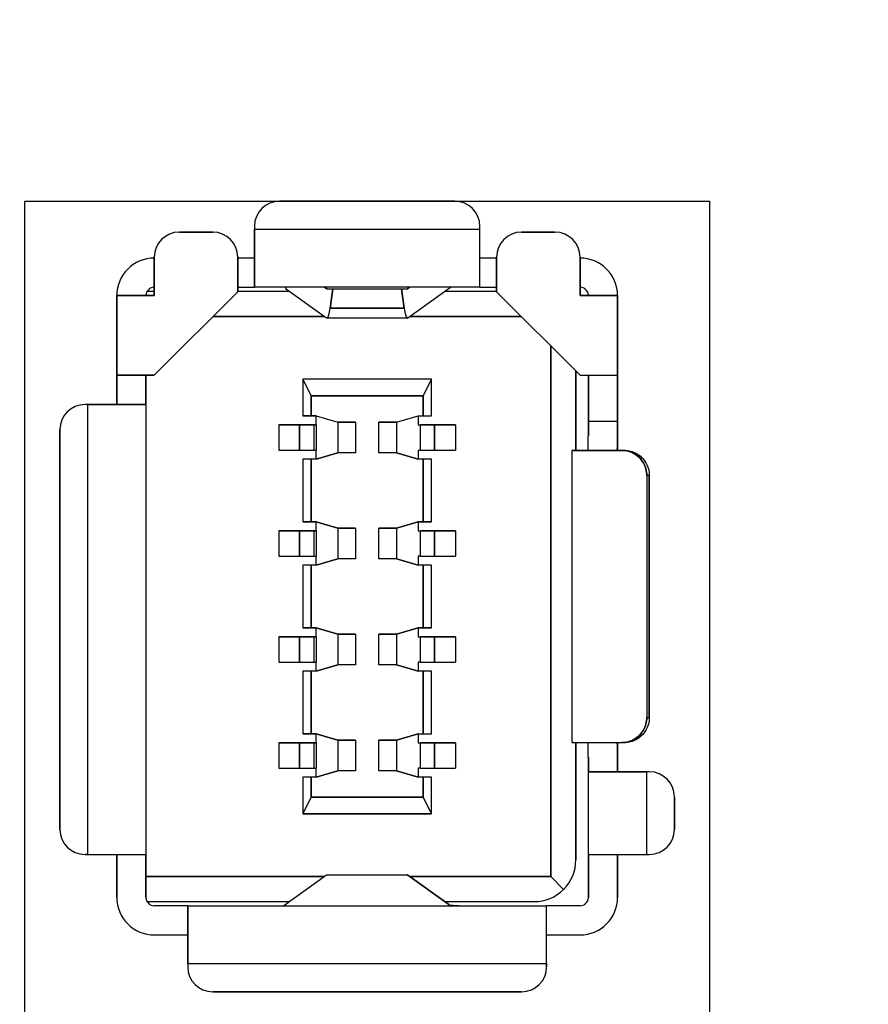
# Model space of a CAD drawing. Extents: x 14074 to 14414, y -3713 to -3387.
# Tile 11 of 25: x 14143 to 14153, y -3495 to -3484. Entities that reach past the tile are written whole.
import ezdxf

# ---------------------------------------------------------------- set-up
doc = ezdxf.new("R2010")
doc.units = 0
doc.layers.get('DEFPOINTS').update_dxf_attribs({"color": 8, "linetype": 'CONTINUOUS'})
doc.layers.add('TEXT', color=2, linetype='CONTINUOUS')
doc.styles.get("Standard").update_dxf_attribs({"font": 'PMingLiU.ttf'})
doc.dimstyles.new('ISO-25', dxfattribs={"dimtxt": 3, "dimasz": 3, "dimexe": 1, "dimexo": 1, "dimgap": 2, "dimtad": 2, "dimtih": 1, "dimtoh": 1, "dimtxsty": 'STANDARD', "dimcen": 0, "dimclrd": 256, "dimclre": 256, "dimclrt": 256, "dimazin": 3, "dimtfac": 1, "dimtmove": 0, "dimatfit": 3})

# ---------------------------------------------------------------- blocks, each defined once
blk = doc.blocks.new('*D3')
at = {"layer": 'DEFPOINTS', "color": 0}
for p in [(14153.481, -3401.577), (14153.481, -3414.405), (14080.481, -3564.405)]:
    blk.add_point(p, dxfattribs=at)
at = {"layer": 'TEXT', "color": 7}
for p, q in [((14080.481, -3563.405), (14080.481, -3400.577)), ((14153.481, -3413.405), (14153.481, -3400.577)), ((14083.481, -3401.577), (14150.481, -3401.577))]:
    blk.add_line(p, q, dxfattribs=at)
for points in [[(14083.481, -3401.077), (14083.481, -3402.077), (14080.481, -3401.577)], [(14150.481, -3401.077), (14150.481, -3402.077), (14153.481, -3401.577)]]:
    blk.add_solid(points, dxfattribs=at)
at = {"layer": 'TEXT', "color": 7, "insert": (14116.981, -3397.907), "char_height": 3, "attachment_point": 5}
blk.add_mtext('73', dxfattribs=at)
blk = doc.blocks.new('*D5')
at = {"layer": 'DEFPOINTS', "color": 0}
for p in [(14153.481, -3414.405), (14080.481, -3564.405), (14167.14, -3564.405)]:
    blk.add_point(p, dxfattribs=at)
at = {"layer": 'TEXT', "color": 7}
for p, q in [((14154.481, -3414.405), (14168.14, -3414.405)), ((14167.14, -3417.405), (14167.14, -3561.405)), ((14081.481, -3564.405), (14168.14, -3564.405))]:
    blk.add_line(p, q, dxfattribs=at)
for points in [[(14166.64, -3417.405), (14167.64, -3417.405), (14167.14, -3414.405)], [(14166.64, -3561.405), (14167.64, -3561.405), (14167.14, -3564.405)]]:
    blk.add_solid(points, dxfattribs=at)
at = {"layer": 'TEXT', "color": 7, "insert": (14172.005, -3489.405), "char_height": 3, "attachment_point": 5}
blk.add_mtext('150', dxfattribs=at)
blk = doc.blocks.new('*D6')
at = {"layer": 'DEFPOINTS', "color": 0}
for p in [(14105.361, -3408.405), (14107.01, -3570.405), (14176.897, -3570.405)]:
    blk.add_point(p, dxfattribs=at)
at = {"layer": 'TEXT', "color": 7}
for p, q in [((14106.361, -3408.405), (14177.897, -3408.405)), ((14176.897, -3411.405), (14176.897, -3567.405)), ((14108.01, -3570.405), (14177.897, -3570.405))]:
    blk.add_line(p, q, dxfattribs=at)
for points in [[(14176.397, -3411.405), (14177.397, -3411.405), (14176.897, -3408.405)], [(14176.397, -3567.405), (14177.397, -3567.405), (14176.897, -3570.405)]]:
    blk.add_solid(points, dxfattribs=at)
at = {"layer": 'TEXT', "color": 7, "insert": (14181.761, -3489.405), "char_height": 3, "attachment_point": 5}
blk.add_mtext('162', dxfattribs=at)

msp = doc.modelspace()

# ---------------------------------------------------------------- linework, layer by layer
at = {"layer": 'TEXT', "color": 7}
for p, q in [((14143.381, -3495.705), (14143.381, -3485.805)), ((14143.381, -3485.805), (14151.581, -3485.805)), ((14148.531, -3485.805), (14146.431, -3485.805)), ((14146.431, -3485.805), (14148.531, -3485.805)), ((14151.581, -3485.805), (14151.581, -3495.705)), ((14146.131, -3486.105), (14146.131, -3486.14)), ((14146.131, -3486.105), (14146.131, -3486.14)), ((14146.131, -3486.14), (14148.831, -3486.14)), ((14146.131, -3486.14), (14146.131, -3486.835)), ((14146.131, -3486.14), (14148.831, -3486.14)), ((14146.131, -3486.835), (14146.131, -3486.14)), ((14148.831, -3486.14), (14148.831, -3486.105)), ((14148.831, -3486.835), (14148.831, -3486.14)), ((14145.631, -3486.175), (14145.231, -3486.175)), ((14145.231, -3486.175), (14145.631, -3486.175)), ((14149.731, -3486.175), (14149.331, -3486.175)), ((14149.331, -3486.175), (14149.731, -3486.175)), ((14144.931, -3486.475), (14144.931, -3486.935)), ((14144.931, -3486.935), (14144.931, -3486.475)), ((14145.931, -3486.89), (14145.931, -3486.475)), ((14145.931, -3486.475), (14145.931, -3486.89)), ((14146.131, -3486.485), (14145.931, -3486.485)), ((14149.031, -3486.485), (14148.831, -3486.485)), ((14149.031, -3486.475), (14149.031, -3486.89)), ((14149.031, -3486.89), (14149.031, -3486.475)), ((14150.031, -3486.935), (14150.031, -3486.475)), ((14150.031, -3486.475), (14150.031, -3486.935)), ((14145.931, -3486.835), (14146.131, -3486.835)), ((14148.831, -3486.835), (14146.131, -3486.835)), ((14146.502, -3486.835), (14146.502, -3486.851)), ((14146.502, -3486.851), (14146.994, -3487.203)), ((14146.996, -3486.853), (14146.971, -3486.835)), ((14146.971, -3486.835), (14146.996, -3486.853)), ((14146.996, -3486.853), (14147.965, -3486.853)), ((14147.036, -3487.085), (14147.069, -3486.853)), ((14147.069, -3486.853), (14147.036, -3487.085)), ((14147.892, -3486.853), (14147.925, -3487.085)), ((14147.925, -3487.085), (14147.892, -3486.853)), ((14147.99, -3486.835), (14147.965, -3486.853)), ((14147.965, -3486.853), (14147.99, -3486.835)), ((14147.967, -3487.203), (14148.481, -3486.835)), ((14148.831, -3486.835), (14149.031, -3486.835)), ((14144.931, -3486.935), (14144.481, -3486.935)), ((14144.481, -3486.935), (14144.481, -3487.89)), ((14144.481, -3486.935), (14144.931, -3486.935)), ((14144.481, -3487.89), (14144.481, -3486.935)), ((14144.931, -3486.885), (14144.844, -3486.885)), ((14144.931, -3487.89), (14145.931, -3486.89)), ((14145.931, -3486.89), (14144.931, -3487.89)), ((14146.55, -3486.885), (14145.931, -3486.885)), ((14149.031, -3486.885), (14148.411, -3486.885)), ((14149.031, -3486.89), (14150.031, -3487.89)), ((14150.481, -3486.935), (14150.031, -3486.935)), ((14150.031, -3486.935), (14150.481, -3486.935)), ((14150.481, -3486.935), (14150.481, -3487.89)), ((14150.481, -3487.89), (14150.481, -3486.935)), ((14147.925, -3487.085), (14147.036, -3487.085)), ((14147.036, -3487.085), (14147.925, -3487.085)), ((14146.968, -3487.185), (14145.636, -3487.185)), ((14145.636, -3487.185), (14146.968, -3487.185)), ((14146.994, -3487.203), (14147.967, -3487.203)), ((14147.962, -3487.205), (14146.999, -3487.205)), ((14149.326, -3487.185), (14147.993, -3487.185)), ((14147.993, -3487.185), (14149.326, -3487.185)), ((14149.681, -3493.895), (14149.681, -3487.54)), ((14149.681, -3487.54), (14149.681, -3493.895)), ((14144.481, -3487.89), (14144.481, -3488.24)), ((14144.481, -3487.89), (14144.931, -3487.89)), ((14144.931, -3487.89), (14144.481, -3487.89)), ((14144.481, -3488.24), (14144.481, -3487.89)), ((14144.831, -3488.24), (14144.831, -3487.89)), ((14144.831, -3487.89), (14144.831, -3488.24)), ((14149.981, -3488.79), (14149.981, -3487.84)), ((14149.981, -3487.84), (14149.981, -3488.79)), ((14150.031, -3487.89), (14150.481, -3487.89)), ((14150.131, -3487.89), (14150.131, -3488.44)), ((14150.131, -3488.44), (14150.131, -3487.89)), ((14150.481, -3488.44), (14150.481, -3487.89)), ((14150.481, -3487.89), (14150.481, -3488.44)), ((14146.811, -3488.135), (14146.711, -3487.935)), ((14146.711, -3487.935), (14146.711, -3488.375)), ((14148.251, -3487.935), (14146.711, -3487.935)), ((14146.711, -3487.935), (14146.811, -3488.135)), ((14148.251, -3487.935), (14146.711, -3487.935)), ((14148.251, -3487.935), (14148.151, -3488.135)), ((14148.151, -3488.135), (14148.251, -3487.935)), ((14148.251, -3488.375), (14148.251, -3487.935)), ((14148.151, -3488.135), (14146.811, -3488.135)), ((14146.811, -3488.135), (14146.811, -3488.375)), ((14146.811, -3488.375), (14146.811, -3488.135)), ((14146.811, -3488.135), (14148.151, -3488.135)), ((14148.151, -3488.375), (14148.151, -3488.135)), ((14148.151, -3488.135), (14148.151, -3488.375)), ((14144.135, -3488.24), (14144.101, -3488.24)), ((14144.135, -3488.24), (14144.101, -3488.24)), ((14144.135, -3488.24), (14144.831, -3488.24)), ((14144.135, -3493.63), (14144.135, -3488.24)), ((14144.135, -3493.63), (14144.135, -3488.24)), ((14144.831, -3488.24), (14144.135, -3488.24)), ((14144.831, -3488.24), (14144.831, -3493.63)), ((14144.831, -3488.24), (14144.831, -3493.63)), ((14146.811, -3488.375), (14146.711, -3488.375)), ((14146.711, -3488.375), (14146.811, -3488.375)), ((14146.871, -3488.375), (14146.811, -3488.375)), ((14146.811, -3488.375), (14146.871, -3488.375)), ((14146.871, -3488.485), (14146.871, -3488.375)), ((14146.871, -3488.375), (14147.131, -3488.45)), ((14147.831, -3488.45), (14148.091, -3488.375)), ((14148.091, -3488.375), (14148.091, -3488.485)), ((14148.091, -3488.375), (14148.151, -3488.375)), ((14148.151, -3488.375), (14148.251, -3488.375)), ((14146.421, -3488.485), (14146.672, -3488.485)), ((14146.672, -3488.485), (14146.421, -3488.485)), ((14146.421, -3488.485), (14146.421, -3488.785)), ((14146.672, -3488.485), (14146.841, -3488.485)), ((14146.672, -3488.485), (14146.672, -3488.785)), ((14146.841, -3488.485), (14146.672, -3488.485)), ((14146.672, -3488.785), (14146.672, -3488.485)), ((14146.841, -3488.485), (14146.871, -3488.485)), ((14146.841, -3488.485), (14146.841, -3488.785)), ((14146.841, -3488.485), (14146.841, -3488.785)), ((14146.871, -3488.485), (14146.841, -3488.485)), ((14146.871, -3488.485), (14146.871, -3488.785)), ((14147.131, -3488.45), (14147.341, -3488.45)), ((14147.341, -3488.45), (14147.131, -3488.45)), ((14147.131, -3488.45), (14147.131, -3488.82)), ((14147.341, -3488.45), (14147.341, -3488.82)), ((14147.341, -3488.45), (14147.341, -3488.82)), ((14147.621, -3488.82), (14147.621, -3488.45)), ((14147.621, -3488.45), (14147.831, -3488.45)), ((14147.621, -3488.82), (14147.621, -3488.45)), ((14147.831, -3488.45), (14147.621, -3488.45)), ((14147.831, -3488.45), (14147.831, -3488.82)), ((14148.091, -3488.485), (14148.121, -3488.485)), ((14148.121, -3488.485), (14148.289, -3488.485)), ((14148.289, -3488.485), (14148.121, -3488.485)), ((14148.121, -3488.785), (14148.121, -3488.485)), ((14148.289, -3488.485), (14148.541, -3488.485)), ((14148.289, -3488.485), (14148.289, -3488.785)), ((14148.541, -3488.485), (14148.289, -3488.485)), ((14148.289, -3488.785), (14148.289, -3488.485)), ((14148.541, -3488.485), (14148.541, -3488.785)), ((14150.131, -3488.44), (14150.481, -3488.44)), ((14150.131, -3488.615), (14150.131, -3488.44)), ((14150.131, -3488.44), (14150.481, -3488.44)), ((14150.131, -3488.44), (14150.131, -3488.615)), ((14150.481, -3488.615), (14150.481, -3488.44)), ((14150.481, -3488.44), (14150.481, -3488.615)), ((14143.801, -3488.54), (14143.801, -3493.33)), ((14143.801, -3493.33), (14143.801, -3488.54)), ((14150.481, -3488.79), (14150.481, -3488.615)), ((14150.481, -3488.615), (14150.481, -3488.79)), ((14146.421, -3488.785), (14146.672, -3488.785)), ((14146.672, -3488.785), (14146.841, -3488.785)), ((14146.841, -3488.785), (14146.871, -3488.785)), ((14146.871, -3488.895), (14146.871, -3488.785)), ((14147.131, -3488.82), (14146.871, -3488.895)), ((14146.871, -3488.895), (14147.131, -3488.82)), ((14147.341, -3488.82), (14147.131, -3488.82)), ((14147.341, -3488.82), (14147.131, -3488.82)), ((14147.831, -3488.82), (14147.621, -3488.82)), ((14147.831, -3488.82), (14147.621, -3488.82)), ((14148.091, -3488.895), (14147.831, -3488.82)), ((14147.831, -3488.82), (14148.091, -3488.895)), ((14148.091, -3488.785), (14148.091, -3488.895)), ((14148.091, -3488.785), (14148.121, -3488.785)), ((14148.121, -3488.785), (14148.289, -3488.785)), ((14148.121, -3488.785), (14148.289, -3488.785)), ((14148.289, -3488.785), (14148.541, -3488.785)), ((14148.289, -3488.785), (14148.541, -3488.785)), ((14149.931, -3488.79), (14150.536, -3488.79)), ((14150.536, -3488.79), (14149.931, -3488.79)), ((14149.931, -3488.79), (14149.931, -3492.29)), ((14150.568, -3488.79), (14150.536, -3488.79)), ((14150.536, -3488.79), (14150.568, -3488.79)), ((14146.811, -3488.895), (14146.711, -3488.895)), ((14146.811, -3488.895), (14146.711, -3488.895)), ((14146.711, -3488.895), (14146.711, -3489.645)), ((14146.871, -3488.895), (14146.811, -3488.895)), ((14146.811, -3488.895), (14146.811, -3489.645)), ((14146.871, -3488.895), (14146.811, -3488.895)), ((14146.811, -3489.645), (14146.811, -3488.895)), ((14148.151, -3488.895), (14148.091, -3488.895)), ((14148.151, -3489.645), (14148.151, -3488.895)), ((14148.251, -3488.895), (14148.151, -3488.895)), ((14148.151, -3488.895), (14148.151, -3489.645)), ((14148.251, -3489.645), (14148.251, -3488.895)), ((14150.861, -3489.09), (14150.831, -3489.09)), ((14150.831, -3489.09), (14150.831, -3491.99)), ((14150.861, -3489.09), (14150.831, -3489.09)), ((14150.831, -3489.09), (14150.831, -3491.99)), ((14150.861, -3489.09), (14150.861, -3491.99)), ((14150.861, -3491.99), (14150.861, -3489.09)), ((14146.711, -3489.645), (14146.811, -3489.645)), ((14146.811, -3489.645), (14146.711, -3489.645)), ((14146.811, -3489.645), (14146.871, -3489.645)), ((14146.871, -3489.645), (14146.811, -3489.645)), ((14146.871, -3489.755), (14146.871, -3489.645)), ((14146.871, -3489.645), (14147.131, -3489.72)), ((14147.131, -3489.72), (14146.871, -3489.645)), ((14147.831, -3489.72), (14148.091, -3489.645)), ((14148.091, -3489.645), (14147.831, -3489.72)), ((14148.091, -3489.645), (14148.091, -3489.755)), ((14148.091, -3489.645), (14148.151, -3489.645)), ((14148.151, -3489.645), (14148.091, -3489.645)), ((14148.151, -3489.645), (14148.251, -3489.645)), ((14148.251, -3489.645), (14148.151, -3489.645)), ((14146.421, -3489.755), (14146.672, -3489.755)), ((14146.672, -3489.755), (14146.421, -3489.755)), ((14146.421, -3489.755), (14146.421, -3490.055)), ((14146.672, -3489.755), (14146.841, -3489.755)), ((14146.672, -3489.755), (14146.672, -3490.055)), ((14146.841, -3489.755), (14146.672, -3489.755)), ((14146.672, -3490.055), (14146.672, -3489.755)), ((14146.841, -3489.755), (14146.871, -3489.755)), ((14146.841, -3489.755), (14146.841, -3490.055)), ((14146.841, -3489.755), (14146.841, -3490.055)), ((14146.871, -3489.755), (14146.841, -3489.755)), ((14146.871, -3489.755), (14146.871, -3490.055)), ((14147.131, -3489.72), (14147.341, -3489.72)), ((14147.341, -3489.72), (14147.131, -3489.72)), ((14147.131, -3489.72), (14147.131, -3490.09)), ((14147.341, -3489.72), (14147.341, -3490.09)), ((14147.341, -3489.72), (14147.341, -3490.09)), ((14147.621, -3490.09), (14147.621, -3489.72)), ((14147.621, -3489.72), (14147.831, -3489.72)), ((14147.831, -3489.72), (14147.621, -3489.72)), ((14147.621, -3490.09), (14147.621, -3489.72)), ((14147.831, -3489.72), (14147.831, -3490.09)), ((14148.091, -3489.755), (14148.121, -3489.755)), ((14148.121, -3489.755), (14148.289, -3489.755)), ((14148.289, -3489.755), (14148.121, -3489.755)), ((14148.121, -3490.055), (14148.121, -3489.755)), ((14148.289, -3489.755), (14148.541, -3489.755)), ((14148.289, -3489.755), (14148.289, -3490.055)), ((14148.541, -3489.755), (14148.289, -3489.755)), ((14148.289, -3490.055), (14148.289, -3489.755)), ((14148.541, -3489.755), (14148.541, -3490.055)), ((14146.421, -3490.055), (14146.672, -3490.055)), ((14146.672, -3490.055), (14146.841, -3490.055)), ((14146.811, -3490.165), (14146.711, -3490.165)), ((14146.711, -3490.165), (14146.711, -3490.915)), ((14146.871, -3490.165), (14146.811, -3490.165)), ((14146.811, -3490.165), (14146.811, -3490.915)), ((14146.811, -3490.915), (14146.811, -3490.165)), ((14146.841, -3490.055), (14146.871, -3490.055)), ((14146.871, -3490.165), (14146.871, -3490.055)), ((14147.131, -3490.09), (14146.871, -3490.165)), ((14146.871, -3490.165), (14147.131, -3490.09)), ((14147.341, -3490.09), (14147.131, -3490.09)), ((14147.341, -3490.09), (14147.131, -3490.09)), ((14147.831, -3490.09), (14147.621, -3490.09)), ((14147.831, -3490.09), (14147.621, -3490.09)), ((14148.091, -3490.165), (14147.831, -3490.09)), ((14147.831, -3490.09), (14148.091, -3490.165)), ((14148.121, -3490.055), (14148.091, -3490.055)), ((14148.091, -3490.055), (14148.091, -3490.165)), ((14148.151, -3490.165), (14148.091, -3490.165)), ((14148.151, -3490.165), (14148.091, -3490.165)), ((14148.121, -3490.055), (14148.289, -3490.055)), ((14148.151, -3490.915), (14148.151, -3490.165)), ((14148.251, -3490.165), (14148.151, -3490.165)), ((14148.151, -3490.165), (14148.151, -3490.915)), ((14148.251, -3490.165), (14148.151, -3490.165)), ((14148.251, -3490.915), (14148.251, -3490.165)), ((14148.289, -3490.055), (14148.541, -3490.055)), ((14146.711, -3490.915), (14146.811, -3490.915)), ((14146.811, -3490.915), (14146.711, -3490.915)), ((14146.811, -3490.915), (14146.871, -3490.915)), ((14146.871, -3490.915), (14146.811, -3490.915)), ((14146.871, -3491.025), (14146.871, -3490.915)), ((14146.871, -3490.915), (14147.131, -3490.99)), ((14147.131, -3490.99), (14146.871, -3490.915)), ((14147.131, -3490.99), (14147.341, -3490.99)), ((14147.341, -3490.99), (14147.131, -3490.99)), ((14147.131, -3490.99), (14147.131, -3491.36)), ((14147.341, -3490.99), (14147.341, -3491.36)), ((14147.341, -3490.99), (14147.341, -3491.36)), ((14147.621, -3491.36), (14147.621, -3490.99)), ((14147.621, -3490.99), (14147.831, -3490.99)), ((14147.831, -3490.99), (14147.621, -3490.99)), ((14147.621, -3491.36), (14147.621, -3490.99)), ((14147.831, -3490.99), (14148.091, -3490.915)), ((14148.091, -3490.915), (14147.831, -3490.99)), ((14147.831, -3490.99), (14147.831, -3491.36)), ((14148.091, -3490.915), (14148.091, -3491.025)), ((14148.091, -3490.915), (14148.151, -3490.915)), ((14148.151, -3490.915), (14148.091, -3490.915)), ((14148.151, -3490.915), (14148.251, -3490.915)), ((14148.251, -3490.915), (14148.151, -3490.915)), ((14146.421, -3491.025), (14146.672, -3491.025)), ((14146.672, -3491.025), (14146.421, -3491.025)), ((14146.421, -3491.025), (14146.421, -3491.325)), ((14146.672, -3491.025), (14146.841, -3491.025)), ((14146.672, -3491.025), (14146.672, -3491.325)), ((14146.841, -3491.025), (14146.672, -3491.025)), ((14146.672, -3491.325), (14146.672, -3491.025)), ((14146.841, -3491.025), (14146.871, -3491.025)), ((14146.841, -3491.025), (14146.841, -3491.325)), ((14146.841, -3491.025), (14146.841, -3491.325)), ((14146.871, -3491.025), (14146.841, -3491.025)), ((14146.871, -3491.025), (14146.871, -3491.325)), ((14148.091, -3491.025), (14148.121, -3491.025)), ((14148.121, -3491.025), (14148.289, -3491.025)), ((14148.289, -3491.025), (14148.121, -3491.025)), ((14148.121, -3491.325), (14148.121, -3491.025)), ((14148.289, -3491.025), (14148.541, -3491.025)), ((14148.289, -3491.025), (14148.289, -3491.325)), ((14148.541, -3491.025), (14148.289, -3491.025)), ((14148.289, -3491.325), (14148.289, -3491.025)), ((14148.541, -3491.025), (14148.541, -3491.325)), ((14146.421, -3491.325), (14146.672, -3491.325)), ((14146.672, -3491.325), (14146.841, -3491.325)), ((14146.841, -3491.325), (14146.871, -3491.325)), ((14146.871, -3491.435), (14146.871, -3491.325)), ((14148.121, -3491.325), (14148.091, -3491.325)), ((14148.091, -3491.325), (14148.091, -3491.435)), ((14148.121, -3491.325), (14148.289, -3491.325)), ((14148.289, -3491.325), (14148.541, -3491.325)), ((14146.811, -3491.435), (14146.711, -3491.435)), ((14146.711, -3491.435), (14146.711, -3492.185)), ((14146.811, -3491.435), (14146.711, -3491.435)), ((14146.871, -3491.435), (14146.811, -3491.435)), ((14146.811, -3491.435), (14146.811, -3492.185)), ((14146.811, -3492.185), (14146.811, -3491.435)), ((14146.871, -3491.435), (14146.811, -3491.435)), ((14147.131, -3491.36), (14146.871, -3491.435)), ((14146.871, -3491.435), (14147.131, -3491.36)), ((14147.341, -3491.36), (14147.131, -3491.36)), ((14147.341, -3491.36), (14147.131, -3491.36)), ((14147.831, -3491.36), (14147.621, -3491.36)), ((14147.831, -3491.36), (14147.621, -3491.36)), ((14148.091, -3491.435), (14147.831, -3491.36)), ((14147.831, -3491.36), (14148.091, -3491.435)), ((14148.151, -3491.435), (14148.091, -3491.435)), ((14148.151, -3491.435), (14148.091, -3491.435)), ((14148.151, -3492.185), (14148.151, -3491.435)), ((14148.251, -3491.435), (14148.151, -3491.435)), ((14148.151, -3491.435), (14148.151, -3492.185)), ((14148.251, -3491.435), (14148.151, -3491.435)), ((14148.251, -3492.185), (14148.251, -3491.435)), ((14150.831, -3491.99), (14150.861, -3491.99)), ((14150.831, -3491.99), (14150.861, -3491.99)), ((14146.811, -3492.185), (14146.711, -3492.185)), ((14146.711, -3492.185), (14146.811, -3492.185)), ((14146.811, -3492.185), (14146.871, -3492.185)), ((14146.871, -3492.185), (14146.811, -3492.185)), ((14146.871, -3492.295), (14146.871, -3492.185)), ((14146.871, -3492.185), (14147.131, -3492.26)), ((14147.131, -3492.26), (14146.871, -3492.185)), ((14147.131, -3492.26), (14147.341, -3492.26)), ((14147.341, -3492.26), (14147.131, -3492.26)), ((14147.131, -3492.26), (14147.131, -3492.63)), ((14147.341, -3492.26), (14147.341, -3492.63)), ((14147.341, -3492.26), (14147.341, -3492.63)), ((14147.621, -3492.63), (14147.621, -3492.26)), ((14147.621, -3492.26), (14147.831, -3492.26)), ((14147.831, -3492.26), (14147.621, -3492.26)), ((14147.621, -3492.63), (14147.621, -3492.26)), ((14147.831, -3492.26), (14148.091, -3492.185)), ((14148.091, -3492.185), (14147.831, -3492.26)), ((14147.831, -3492.26), (14147.831, -3492.63)), ((14148.091, -3492.185), (14148.091, -3492.295)), ((14148.091, -3492.185), (14148.151, -3492.185)), ((14148.151, -3492.185), (14148.251, -3492.185)), ((14146.421, -3492.295), (14146.672, -3492.295)), ((14146.672, -3492.295), (14146.421, -3492.295)), ((14146.421, -3492.295), (14146.421, -3492.595)), ((14146.672, -3492.295), (14146.841, -3492.295)), ((14146.672, -3492.295), (14146.672, -3492.595)), ((14146.841, -3492.295), (14146.672, -3492.295)), ((14146.672, -3492.595), (14146.672, -3492.295)), ((14146.841, -3492.295), (14146.871, -3492.295)), ((14146.841, -3492.295), (14146.841, -3492.595)), ((14146.841, -3492.295), (14146.841, -3492.595)), ((14146.871, -3492.295), (14146.841, -3492.295)), ((14146.871, -3492.295), (14146.871, -3492.595)), ((14148.091, -3492.295), (14148.121, -3492.295)), ((14148.121, -3492.295), (14148.289, -3492.295)), ((14148.289, -3492.295), (14148.121, -3492.295)), ((14148.121, -3492.595), (14148.121, -3492.295)), ((14148.289, -3492.295), (14148.541, -3492.295)), ((14148.289, -3492.295), (14148.289, -3492.595)), ((14148.541, -3492.295), (14148.289, -3492.295)), ((14148.289, -3492.595), (14148.289, -3492.295)), ((14148.541, -3492.295), (14148.541, -3492.595)), ((14149.931, -3492.29), (14150.536, -3492.29)), ((14149.931, -3492.29), (14150.536, -3492.29)), ((14149.981, -3493.695), (14149.981, -3492.29)), ((14149.981, -3492.29), (14149.981, -3493.695)), ((14150.481, -3492.465), (14150.481, -3492.29)), ((14150.481, -3492.29), (14150.481, -3492.465)), ((14150.568, -3492.29), (14150.536, -3492.29)), ((14150.568, -3492.29), (14150.536, -3492.29)), ((14150.131, -3492.64), (14150.131, -3492.465)), ((14150.131, -3492.465), (14150.131, -3492.64)), ((14150.481, -3492.465), (14150.481, -3492.64)), ((14150.481, -3492.64), (14150.481, -3492.465)), ((14146.421, -3492.595), (14146.672, -3492.595)), ((14146.672, -3492.595), (14146.841, -3492.595)), ((14146.841, -3492.595), (14146.871, -3492.595)), ((14146.871, -3492.705), (14146.871, -3492.595)), ((14147.131, -3492.63), (14146.871, -3492.705)), ((14146.871, -3492.705), (14147.131, -3492.63)), ((14147.341, -3492.63), (14147.131, -3492.63)), ((14147.341, -3492.63), (14147.131, -3492.63)), ((14147.831, -3492.63), (14147.621, -3492.63)), ((14147.831, -3492.63), (14147.621, -3492.63)), ((14148.091, -3492.705), (14147.831, -3492.63)), ((14147.831, -3492.63), (14148.091, -3492.705)), ((14148.121, -3492.595), (14148.091, -3492.595)), ((14148.091, -3492.595), (14148.091, -3492.705)), ((14148.121, -3492.595), (14148.289, -3492.595)), ((14148.289, -3492.595), (14148.541, -3492.595)), ((14150.131, -3493.63), (14150.131, -3492.64)), ((14150.131, -3493.63), (14150.131, -3492.64)), ((14150.826, -3492.64), (14150.131, -3492.64)), ((14150.131, -3492.64), (14150.826, -3492.64)), ((14150.861, -3492.64), (14150.826, -3492.64)), ((14150.826, -3492.64), (14150.826, -3493.63)), ((14150.826, -3492.64), (14150.826, -3493.63)), ((14150.861, -3492.64), (14150.826, -3492.64)), ((14146.811, -3492.705), (14146.711, -3492.705)), ((14146.711, -3492.705), (14146.711, -3493.145)), ((14146.871, -3492.705), (14146.811, -3492.705)), ((14146.811, -3492.705), (14146.811, -3492.945)), ((14146.811, -3492.945), (14146.811, -3492.705)), ((14148.151, -3492.705), (14148.091, -3492.705)), ((14148.151, -3492.705), (14148.091, -3492.705)), ((14148.151, -3492.945), (14148.151, -3492.705)), ((14148.251, -3492.705), (14148.151, -3492.705)), ((14148.251, -3492.705), (14148.151, -3492.705)), ((14148.151, -3492.705), (14148.151, -3492.945)), ((14148.251, -3493.145), (14148.251, -3492.705)), ((14146.811, -3492.945), (14146.711, -3493.145)), ((14146.711, -3493.145), (14146.811, -3492.945)), ((14146.811, -3492.945), (14148.151, -3492.945)), ((14148.151, -3492.945), (14146.811, -3492.945)), ((14148.151, -3492.945), (14148.251, -3493.145)), ((14148.251, -3493.145), (14148.151, -3492.945)), ((14151.161, -3493.33), (14151.161, -3492.94)), ((14151.161, -3492.94), (14151.161, -3493.33)), ((14146.711, -3493.145), (14148.251, -3493.145)), ((14148.251, -3493.145), (14146.711, -3493.145)), ((14144.101, -3493.63), (14144.135, -3493.63)), ((14144.135, -3493.63), (14144.101, -3493.63)), ((14144.135, -3493.63), (14144.831, -3493.63)), ((14144.135, -3493.63), (14144.831, -3493.63)), ((14144.481, -3493.63), (14144.481, -3494.145)), ((14144.481, -3494.145), (14144.481, -3493.63)), ((14144.831, -3494.145), (14144.831, -3493.63)), ((14144.831, -3493.63), (14144.831, -3494.145)), ((14150.131, -3493.63), (14150.131, -3494.145)), ((14150.131, -3494.145), (14150.131, -3493.63)), ((14150.131, -3493.63), (14150.826, -3493.63)), ((14150.481, -3494.145), (14150.481, -3493.63)), ((14150.481, -3493.63), (14150.481, -3494.145)), ((14150.826, -3493.63), (14150.861, -3493.63)), ((14146.968, -3493.895), (14144.831, -3493.895)), ((14144.831, -3493.895), (14146.968, -3493.895)), ((14146.994, -3493.877), (14146.481, -3494.245)), ((14147.967, -3493.877), (14146.994, -3493.877)), ((14147.967, -3493.877), (14146.994, -3493.877)), ((14146.999, -3493.875), (14147.962, -3493.875)), ((14148.459, -3494.229), (14147.967, -3493.877)), ((14147.967, -3493.877), (14148.459, -3494.229)), ((14149.681, -3493.895), (14147.993, -3493.895)), ((14147.993, -3493.895), (14149.681, -3493.895)), ((14149.834, -3494.049), (14149.681, -3493.895)), ((14149.681, -3493.895), (14149.834, -3494.049)), ((14144.844, -3494.195), (14146.55, -3494.195)), ((14145.331, -3494.245), (14144.931, -3494.245)), ((14145.331, -3494.94), (14145.331, -3494.245)), ((14145.331, -3494.245), (14149.631, -3494.245)), ((14145.331, -3494.245), (14145.331, -3494.94)), ((14148.411, -3494.195), (14149.481, -3494.195)), ((14150.031, -3494.245), (14149.631, -3494.245)), ((14149.631, -3494.94), (14149.631, -3494.245)), ((14149.631, -3494.94), (14149.631, -3494.245)), ((14144.931, -3494.595), (14145.331, -3494.595)), ((14149.631, -3494.595), (14150.031, -3494.595)), ((14145.331, -3494.94), (14145.331, -3494.975)), ((14149.631, -3494.94), (14145.331, -3494.94)), ((14145.331, -3494.94), (14145.331, -3494.975)), ((14149.631, -3494.94), (14145.331, -3494.94)), ((14149.631, -3494.975), (14149.631, -3494.94)), ((14149.631, -3494.94), (14149.631, -3494.975)), ((14145.631, -3495.275), (14149.331, -3495.275)), ((14149.331, -3495.275), (14145.631, -3495.275))]:
    msp.add_line(p, q, dxfattribs=at)
at = {"layer": 'TEXT', "color": 7, "flags": 128}
for points in [[(14150.831, -3489.09), (14150.83, -3489.07), (14150.828, -3489.05), (14150.825, -3489.031), (14150.82, -3489.012), (14150.815, -3488.993), (14150.808, -3488.974), (14150.799, -3488.956), (14150.79, -3488.939), (14150.78, -3488.922), (14150.768, -3488.906), (14150.755, -3488.891), (14150.742, -3488.876), (14150.728, -3488.863), (14150.712, -3488.85), (14150.697, -3488.839), (14150.68, -3488.829), (14150.663, -3488.82), (14150.645, -3488.812), (14150.628, -3488.805), (14150.609, -3488.8), (14150.591, -3488.795), (14150.573, -3488.792), (14150.554, -3488.791), (14150.536, -3488.79)], [(14150.536, -3488.79), (14150.554, -3488.79), (14150.573, -3488.792), (14150.591, -3488.795), (14150.609, -3488.8), (14150.628, -3488.805), (14150.645, -3488.812), (14150.663, -3488.82), (14150.68, -3488.829), (14150.697, -3488.839), (14150.712, -3488.85), (14150.728, -3488.863), (14150.742, -3488.876), (14150.755, -3488.891), (14150.768, -3488.906), (14150.78, -3488.922), (14150.79, -3488.939), (14150.799, -3488.956), (14150.808, -3488.974), (14150.815, -3488.993), (14150.82, -3489.012), (14150.825, -3489.031), (14150.828, -3489.05), (14150.83, -3489.07), (14150.831, -3489.09)], [(14150.568, -3488.79), (14150.585, -3488.79), (14150.602, -3488.792), (14150.62, -3488.795), (14150.637, -3488.799), (14150.655, -3488.804), (14150.673, -3488.81), (14150.69, -3488.818), (14150.707, -3488.827), (14150.724, -3488.837), (14150.74, -3488.848), (14150.755, -3488.86), (14150.769, -3488.874), (14150.783, -3488.888), (14150.796, -3488.903), (14150.808, -3488.92), (14150.819, -3488.937), (14150.828, -3488.954), (14150.837, -3488.972), (14150.844, -3488.991), (14150.85, -3489.01), (14150.855, -3489.03), (14150.858, -3489.05), (14150.86, -3489.07), (14150.861, -3489.09)], [(14150.568, -3488.79), (14150.585, -3488.79), (14150.602, -3488.792), (14150.62, -3488.795), (14150.637, -3488.799), (14150.655, -3488.804), (14150.673, -3488.81), (14150.69, -3488.818), (14150.707, -3488.827), (14150.724, -3488.837), (14150.74, -3488.848), (14150.755, -3488.86), (14150.769, -3488.874), (14150.783, -3488.888), (14150.796, -3488.903), (14150.808, -3488.92), (14150.819, -3488.937), (14150.828, -3488.954), (14150.837, -3488.972), (14150.844, -3488.991), (14150.85, -3489.01), (14150.855, -3489.03), (14150.858, -3489.05), (14150.86, -3489.07), (14150.861, -3489.09)], [(14150.536, -3492.29), (14150.554, -3492.289), (14150.573, -3492.288), (14150.591, -3492.285), (14150.609, -3492.28), (14150.628, -3492.275), (14150.645, -3492.268), (14150.663, -3492.26), (14150.68, -3492.251), (14150.697, -3492.241), (14150.712, -3492.229), (14150.728, -3492.217), (14150.742, -3492.204), (14150.755, -3492.189), (14150.768, -3492.174), (14150.78, -3492.158), (14150.79, -3492.141), (14150.799, -3492.124), (14150.808, -3492.106), (14150.815, -3492.087), (14150.82, -3492.068), (14150.825, -3492.049), (14150.828, -3492.03), (14150.83, -3492.01), (14150.831, -3491.99)], [(14150.831, -3491.99), (14150.83, -3492.01), (14150.828, -3492.03), (14150.825, -3492.049), (14150.82, -3492.068), (14150.815, -3492.087), (14150.808, -3492.106), (14150.799, -3492.124), (14150.79, -3492.141), (14150.78, -3492.158), (14150.768, -3492.174), (14150.755, -3492.189), (14150.742, -3492.204), (14150.728, -3492.217), (14150.712, -3492.229), (14150.697, -3492.241), (14150.68, -3492.251), (14150.663, -3492.26), (14150.645, -3492.268), (14150.628, -3492.275), (14150.609, -3492.28), (14150.591, -3492.285), (14150.573, -3492.288), (14150.554, -3492.289), (14150.536, -3492.29)], [(14150.861, -3491.99), (14150.86, -3492.01), (14150.858, -3492.03), (14150.855, -3492.05), (14150.85, -3492.07), (14150.844, -3492.089), (14150.837, -3492.108), (14150.828, -3492.126), (14150.819, -3492.143), (14150.808, -3492.16), (14150.796, -3492.176), (14150.783, -3492.192), (14150.769, -3492.206), (14150.755, -3492.219), (14150.74, -3492.232), (14150.724, -3492.243), (14150.707, -3492.253), (14150.69, -3492.262), (14150.673, -3492.27), (14150.655, -3492.276), (14150.637, -3492.281), (14150.62, -3492.285), (14150.602, -3492.288), (14150.585, -3492.289), (14150.568, -3492.29)], [(14150.861, -3491.99), (14150.86, -3492.01), (14150.858, -3492.03), (14150.855, -3492.05), (14150.85, -3492.07), (14150.844, -3492.089), (14150.837, -3492.108), (14150.828, -3492.126), (14150.819, -3492.143), (14150.808, -3492.16), (14150.796, -3492.176), (14150.783, -3492.192), (14150.769, -3492.206), (14150.755, -3492.219), (14150.74, -3492.232), (14150.724, -3492.243), (14150.707, -3492.253), (14150.69, -3492.262), (14150.673, -3492.27), (14150.655, -3492.276), (14150.637, -3492.281), (14150.62, -3492.285), (14150.602, -3492.288), (14150.585, -3492.289), (14150.568, -3492.29)]]:
    msp.add_lwpolyline(points, dxfattribs=at)
at = {"layer": 'TEXT', "color": 7}
for centre, radius, start, end in [((14146.431, -3486.105), 0.3, 90, 180), ((14146.431, -3486.105), 0.3, 90, 180), ((14148.531, -3486.105), 0.3, 0, 90), ((14145.231, -3486.475), 0.3, 90, 180), ((14145.231, -3486.475), 0.3, 90, 180), ((14145.631, -3486.475), 0.3, 0, 90), ((14145.631, -3486.475), 0.3, 0, 90), ((14149.331, -3486.475), 0.3, 90, 180), ((14149.331, -3486.475), 0.3, 90, 180), ((14149.731, -3486.475), 0.3, 0, 90), ((14149.731, -3486.475), 0.3, 0, 90), ((14144.931, -3486.935), 0.45, 90, 180), ((14144.931, -3486.935), 0.45, 90, 180), ((14150.031, -3486.935), 0.45, 0, 90), ((14150.031, -3486.935), 0.45, 0, 90), ((14144.931, -3486.935), 0.1, 90, 180), ((14150.031, -3486.935), 0.1, 0, 90), ((14150.031, -3486.935), 0.1, 0, 90), ((14144.101, -3488.54), 0.3, 90, 180), ((14150.861, -3492.94), 0.3, 0, 90), ((14150.861, -3492.94), 0.3, 0, 90), ((14144.101, -3493.33), 0.3, 180, 270), ((14144.101, -3493.33), 0.3, 180, 270), ((14150.861, -3493.33), 0.3, 270, 0), ((14149.481, -3493.695), 0.5, 315, 0), ((14149.481, -3493.695), 0.5, 270, 315), ((14144.931, -3494.145), 0.45, 180, 270), ((14144.931, -3494.145), 0.45, 180, 270), ((14144.931, -3494.145), 0.1, 180, 270), ((14144.931, -3494.145), 0.1, 180, 270), ((14150.031, -3494.145), 0.45, 270, 0), ((14150.031, -3494.145), 0.1, 270, 0), ((14150.031, -3494.145), 0.1, 270, 0), ((14150.031, -3494.145), 0.45, 270, 0), ((14145.631, -3494.975), 0.3, 180, 270), ((14149.331, -3494.975), 0.3, 270, 0), ((14149.331, -3494.975), 0.3, 270, 0)]:
    msp.add_arc(centre, radius, start, end, dxfattribs=at)
for centre, major_axis, ratio, start_param, end_param in [((14146.999, -3486.504), (0, -0.35), 0.096308, 6.214211, 6.352159), ((14147.962, -3486.504), (0, -0.35), 0.096308, 6.214211, 6.352159), ((14146.999, -3486.504), (0, 0.701), 0.096308, 3.210567, 3.735725), ((14146.999, -3486.504), (0, -0.701), 0.096308, 0.068974, 0.594133), ((14147.962, -3486.504), (0, 0.701), 0.096308, 2.54746, 3.072619), ((14147.962, -3486.504), (0, -0.701), 0.096308, 5.689053, 6.214211), ((14146.999, -3486.504), (0, 0.701), 0.096308, 3.072619, 3.141593), ((14146.999, -3486.504), (0, -0.701), 0.096308, 6.214211, 6.283185), ((14147.962, -3486.504), (0, 0.701), 0.096308, 3.141593, 3.210567), ((14147.962, -3486.504), (0, -0.701), 0.096308, 0, 0.068974), ((14150.125, -3488.615), (0, 0.175), 0.030749, 3.141593, 4.712378), ((14150.125, -3488.615), (0, -0.175), 0.030749, 0, 1.570786), ((14150.475, -3488.615), (0, -0.175), 0.030749, 0, 1.570791), ((14150.475, -3488.615), (0, 0.175), 0.030749, 3.141593, 4.712384), ((14150.125, -3492.465), (0, 0.175), 0.030749, 4.712394, 6.283185), ((14150.125, -3492.465), (0, -0.175), 0.030749, 1.570802, 3.141593), ((14150.475, -3492.465), (0, 0.175), 0.030749, 4.7124, 6.283185), ((14150.475, -3492.465), (0, -0.175), 0.030749, 1.570807, 3.141593), ((14146.999, -3494.576), (0, 0.701), 0.096308, 0, 0.068974), ((14147.962, -3494.576), (0, -0.701), 0.096308, 3.072619, 3.141593), ((14147.962, -3494.576), (0, -0.701), 0.096308, 3.072619, 3.141593), ((14148.708, -3494.228), (-0.25, 0), 0.069084, 0.096012, 1.570788), ((14148.708, -3494.228), (0.25, 0), 0.069084, 3.237605, 4.71238)]:
    msp.add_ellipse(centre, major_axis=major_axis, ratio=ratio, start_param=start_param, end_param=end_param, dxfattribs=at)

# ---------------------------------------------------------------- dimensions: what is measured, and where the dimension line sits
dim = msp.add_linear_dim(base=(14153.481, -3401.577), p1=(14080.481, -3564.405), p2=(14153.481, -3414.405), dimstyle='ISO-25', override={"dimclrd": 7, "dimclre": 7, "dimclrt": 7}, dxfattribs=at)
dim.commit()
dim.dimension.update_dxf_attribs({"geometry": '*D3', "text_midpoint": (14116.981, -3401.577), "dimtype": 160})
for base, p1, p2, picture, middle in [((14176.897, -3570.405), (14105.361, -3408.405), (14107.01, -3570.405), '*D6', (14181.761, -3489.405)), ((14167.14, -3564.405), (14153.481, -3414.405), (14080.481, -3564.405), '*D5', (14172.005, -3489.405))]:
    dim = msp.add_linear_dim(base=base, p1=p1, p2=p2, angle=90, dimstyle='ISO-25', override={"dimclrd": 7, "dimclre": 7, "dimclrt": 7}, dxfattribs=at)
    dim.commit()
    dim.dimension.update_dxf_attribs({"geometry": picture, "text_midpoint": middle})

doc.saveas('drawing.dxf')
